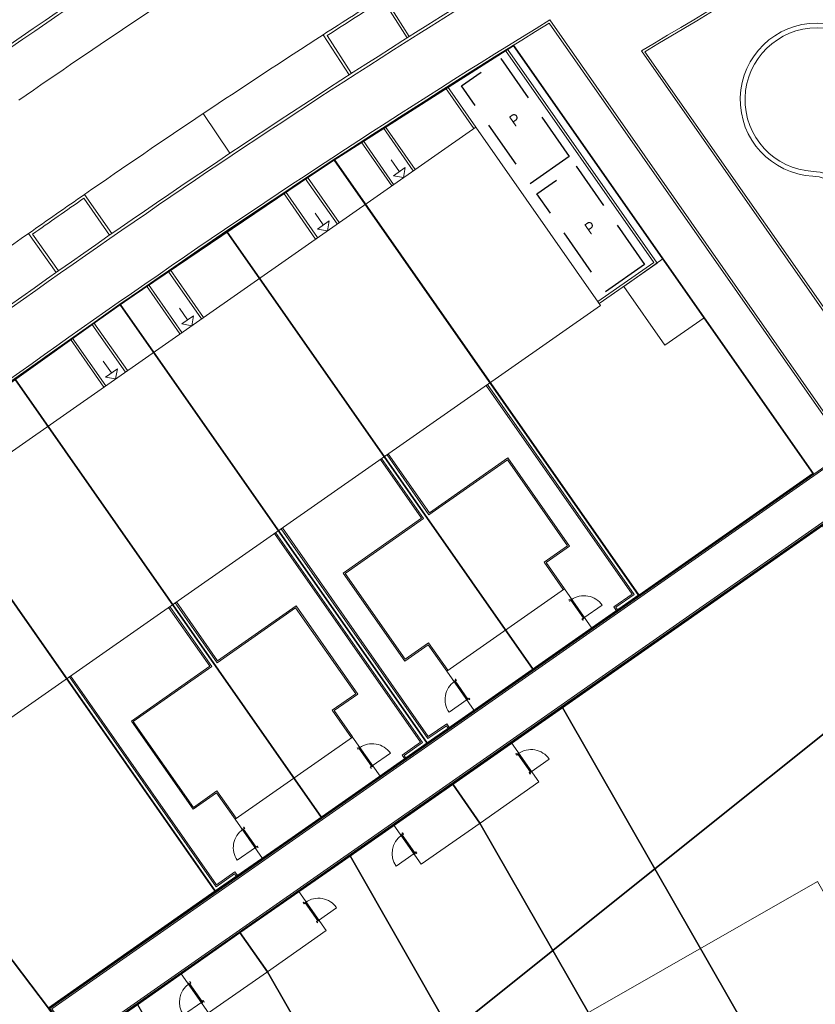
# Model space of a CAD drawing. Header units: metres. Extents: x 150385 to 171486, y 478588 to 485023.
# Tile 77 of 256: x 151603 to 151636, y 483369 to 483410. Entities that reach past the tile are written whole.
import ezdxf
from ezdxf.lldxf.tags import DXFTag

# ---------------------------------------------------------------- set-up
doc = ezdxf.new("R2010")
doc.units = ezdxf.units.M
doc.linetypes.add('Stippelfijn', pattern=[3, 2, -1])
doc.layers.add('B-WE-KG-GRENS_PERCEEL-GV', color=150, linetype='KG-PERCEEL', lineweight=30, true_color=0x007fff)
doc.layers.add('N-CO-BC-DEUR_BERGING_HOUT-G', color=9, linetype='Continuous', lineweight=18, true_color=0x808080)
doc.layers.add('N-WE-VH-KANTOPSLUITING_ACHTERKANTBAND TERRAS-G', color=7, linetype='Continuous', lineweight=5)
doc.layers.add('N-WE-VH-PP', color=7, linetype='Continuous')
doc.styles.add('NLCS-ISO-ANNOTATIEF-T25', font='NLCS-ISO.ttf', dxfattribs={"height": 2.5})
doc.styles.get("Standard").update_dxf_attribs({"font": 'NLCS-ISO.ttf'})
tags = doc.linetypes.add('KG-PERCEEL', pattern='A,5.5,-2,["P",Standard,S=1.8,R=0,X=-0.5,Y=-0.9],-2,5.5,-2,[5,NLCS.shx,S=0.75,R=0,X=0,Y=0],-2', length=19).pattern_tags.tags
tags[6] = DXFTag(74, 10)

# ---------------------------------------------------------------- blocks, each defined once
blk = doc.blocks.new('pp')
at = {"layer": 'N-WE-VH-PP', "linetype": 'Stippelfijn', "flags": 128}
blk.add_lwpolyline([(-0.5, -5.468), (-2.5, -5.468), (-2.5, -0.468), (-0.5, -0.468)], close=True, dxfattribs=at)
at = {"layer": 'N-WE-VH-PP', "color": 0, "insert": (-1.475, -2.915), "char_height": 0.5, "attachment_point": 5, "style": 'NLCS-ISO-ANNOTATIEF-T25'}
blk.add_mtext('P', dxfattribs=at)
blk = doc.blocks.new('NLRS_31_DO_WB_buitendeurkozijn vspyqds3_BCB - H02s-5481641-00_begane grond - BU Tuinberging')
at = {"layer": 'N-CO-BC-DEUR_BERGING_HOUT-G', "lineweight": 13}
h = blk.add_hatch(dxfattribs=at)
h.set_pattern_fill('FP_7', color=256, style=0, pattern_type=2)
h.set_pattern_definition([(315, (-27166.344, 2464), (45.25483, 45.25483), [])])
h.paths.add_polyline_path([(-517, 9), (-517, -9), (-508, -9), (-508, -85), (-517, -85), (-517, -101), (-450, -101), (-450, -38), (-467, -38), (-467, 13), (-517, 13)], flags=0)
h.paths.add_polyline_path([(450, -101), (517, -101), (517, -85), (508, -85), (508, -9), (517, -9), (517, 13), (467, 13), (467, -38), (450, -38)], flags=0)
blk.add_line((-464, 919), (-464, -9), dxfattribs=at)
at = {"layer": 'N-CO-BC-DEUR_BERGING_HOUT-G'}
for p, q in [((-517, 13), (-517, 9)), ((-467, 13), (-517, 13)), ((-467, -38), (-467, 13)), ((462, 2), (-462, 2)), ((-462, 2), (-462, -38)), ((462, -38), (462, 2)), ((517, 13), (467, 13)), ((467, 13), (467, -38)), ((517, 9), (517, 13)), ((-508, -85), (-517, -85)), ((-517, -85), (-517, -101)), ((-517, -101), (-450, -101)), ((-508, -79), (-508, -85)), ((-450, -38), (-467, -38)), ((-462, -38), (462, -38)), ((-450, -101), (-450, -38)), ((467, -38), (450, -38)), ((450, -38), (450, -101)), ((450, -101), (517, -101)), ((508, -85), (508, -79)), ((517, -85), (508, -85)), ((517, -101), (517, -85))]:
    blk.add_line(p, q, dxfattribs=at)
at = {"layer": 'N-CO-BC-DEUR_BERGING_HOUT-G', "lineweight": 13}
blk.add_arc((-464, -9), 928, 360, 90, dxfattribs=at)

msp = doc.modelspace()

# ---------------------------------------------------------------- linework, layer by layer
at = {"layer": 'B-WE-KG-GRENS_PERCEEL-GV', "flags": 128}
for points in [[(151533.35, 483297.576), (151522.99, 483289.299), (151577.28, 483221.755), (151674.555, 483103.255), (151777.85, 482980.465), (151798.81, 482956.485), (151809.591, 482945.888), (152215.021, 483231.696), (151911.587, 483664.182), (151608.653, 483451.643), (151612.29, 483447.185), (151620.377, 483452.841), (151632.616, 483430.443), (151632.423, 483430.336), (151628.043, 483427.875), (151630.941, 483424.322), (151654.281, 483394.271), (151606.734, 483356.205), (151573.991, 483330.045), (151555.188, 483315.023), (151553.625, 483313.775)], [(151809.591, 482945.888), (152215.021, 483231.696), (151911.587, 483664.182), (151608.653, 483451.643), (151630.941, 483424.322), (151654.281, 483394.271), (151606.734, 483356.205), (151522.99, 483289.299), (151577.28, 483221.755), (151674.555, 483103.255), (151777.85, 482980.465), (151798.81, 482956.485)], [(151533.35, 483297.576), (151522.99, 483289.299), (151577.28, 483221.755), (151674.555, 483103.255), (151777.85, 482980.465), (151798.81, 482956.485), (151809.591, 482945.888), (152215.021, 483231.696), (151911.587, 483664.182), (151608.653, 483451.643), (151612.29, 483447.185), (151620.377, 483452.841), (151632.616, 483430.443), (151632.423, 483430.336), (151628.043, 483427.875), (151630.941, 483424.322), (151654.281, 483394.271), (151606.734, 483356.205), (151573.991, 483330.045), (151555.188, 483315.023), (151553.625, 483313.775)], [(151809.591, 482945.888), (152215.021, 483231.696), (151911.587, 483664.182), (151608.653, 483451.643), (151630.941, 483424.322), (151654.281, 483394.271), (151606.734, 483356.205), (151522.99, 483289.299), (151577.28, 483221.755), (151674.555, 483103.255), (151777.85, 482980.465), (151798.81, 482956.485)], [(151522.99, 483289.299), (151606.734, 483356.205), (151654.281, 483394.271), (151630.941, 483424.322), (151608.653, 483451.643), (151471.724, 483355.574), (151474.465, 483351.93), (151483.06, 483340.21), (151490.175, 483330.125)], [(151522.99, 483289.299), (151606.734, 483356.205), (151654.281, 483394.271), (151630.941, 483424.322), (151608.653, 483451.643), (151471.724, 483355.574), (151474.465, 483351.93), (151483.06, 483340.21), (151490.175, 483330.125)], [(151499.393, 483318.657), (151522.99, 483289.299), (151533.35, 483297.576), (151516.29, 483318.425), (151536.373, 483334.859), (151553.625, 483313.775), (151555.188, 483315.023), (151537.921, 483336.125), (151556.549, 483351.367), (151573.648, 483330.472), (151573.991, 483330.045), (151606.734, 483356.205), (151654.281, 483394.271), (151630.941, 483424.322), (151628.043, 483427.875), (151623.237, 483425.085), (151611.473, 483446.614), (151612.29, 483447.185), (151608.653, 483451.643), (151507.764, 483380.86), (151534.893, 483347.705)], [(151499.393, 483318.657), (151522.99, 483289.299), (151533.35, 483297.576), (151529.974, 483301.709), (151526.557, 483305.885), (151523.144, 483310.069), (151519.718, 483314.236), (151516.297, 483318.414), (151510.665, 483325.282), (151531.538, 483342.352), (151550.925, 483358.244), (151556.547, 483351.351), (151559.976, 483347.167), (151563.394, 483343.006), (151566.806, 483338.825), (151570.228, 483334.649), (151573.651, 483330.465), (151573.991, 483330.045), (151598.961, 483349.995), (151596.23, 483353.32), (151599.4, 483355.91), (151602.154, 483352.546), (151604.506, 483354.425), (151600.7, 483359.429), (151596.614, 483356.078), (151592.433, 483352.667), (151588.262, 483349.244), (151584.079, 483345.837), (151577.204, 483340.201), (151559.917, 483361.341), (151566.78, 483366.968), (151570.963, 483370.387), (151575.147, 483373.807), (151579.338, 483377.207), (151583.559, 483380.56), (151590.985, 483386.269), (151598.49, 483391.856), (151602.876, 483395.014), (151607.281, 483398.131), (151611.725, 483401.195), (151616.224, 483404.179), (151623.724, 483408.953), (151636.248, 483391.068), (151628.961, 483385.969), (151624.543, 483382.864), (151620.117, 483379.785), (151615.699, 483376.69), (151611.259, 483373.599), (151604.29, 483368.717), (151605.431, 483367.072), (151608.004, 483368.868), (151612.282, 483371.872), (151616.892, 483375.077), (151621.189, 483378.084), (151625.774, 483381.287), (151636.648, 483388.906), (151639.144, 483382.152), (151644.166, 483386.173), (151642.135, 483391.661), (151653.432, 483395.364), (151630.941, 483424.322), (151628.051, 483427.866), (151627.92, 483427.792), (151623.239, 483425.072), (151615.637, 483420.469), (151608.171, 483415.679), (151603.674, 483412.679), (151599.215, 483409.631), (151594.856, 483406.452), (151590.485, 483403.287), (151583.308, 483398.054), (151569.73, 483417.421), (151577.027, 483422.535), (151581.452, 483425.629), (151585.88, 483428.718), (151590.3, 483431.809), (151594.729, 483434.894), (151603.124, 483440.781), (151611.466, 483446.618), (151612.29, 483447.185), (151608.653, 483451.643), (151507.764, 483380.86), (151507.753, 483380.852), (151534.897, 483347.697)], [(151499.393, 483318.657), (151522.99, 483289.299), (151533.35, 483297.576), (151516.29, 483318.425), (151536.373, 483334.859), (151553.625, 483313.775), (151555.188, 483315.023), (151537.921, 483336.125), (151556.549, 483351.367), (151573.648, 483330.472), (151573.991, 483330.045), (151606.734, 483356.205), (151654.281, 483394.271), (151630.941, 483424.322), (151628.043, 483427.875), (151623.237, 483425.085), (151611.473, 483446.614), (151612.29, 483447.185), (151608.653, 483451.643), (151507.764, 483380.86), (151534.893, 483347.705)], [(151623.724, 483408.953), (151616.224, 483404.179), (151628.961, 483385.969), (151636.248, 483391.068)], [(151598.492, 483391.861), (151607.265, 483398.125), (151616.228, 483404.19), (151628.966, 483385.974), (151611.264, 483373.596)], [(151598.492, 483391.861), (151611.264, 483373.596), (151628.966, 483385.974), (151616.228, 483404.19), (151607.265, 483398.125)], [(151598.492, 483391.861), (151607.265, 483398.125), (151616.228, 483404.19), (151628.966, 483385.974), (151611.264, 483373.596)], [(151598.492, 483391.861), (151611.264, 483373.596), (151628.966, 483385.974), (151616.228, 483404.19), (151607.265, 483398.125)], [(151624.543, 483382.864), (151628.961, 483385.969), (151616.224, 483404.179), (151611.725, 483401.195)], [(151607.281, 483398.131), (151620.117, 483379.785), (151624.543, 483382.864), (151611.725, 483401.195)], [(151615.699, 483376.69), (151620.117, 483379.785), (151607.281, 483398.131), (151602.876, 483395.014)], [(151602.876, 483395.014), (151598.49, 483391.856), (151611.259, 483373.599), (151615.699, 483376.69)], [(151611.259, 483373.599), (151598.49, 483391.856), (151590.985, 483386.269), (151604.29, 483368.717)], [(151625.774, 483381.287), (151629.637, 483374.541), (151639.144, 483382.152), (151636.648, 483388.906)], [(151590.985, 483386.269), (151583.559, 483380.56), (151598.55, 483362.265), (151605.431, 483367.072), (151604.29, 483368.717)], [(151629.637, 483374.541), (151638.883, 483358.391), (151646.564, 483362.069), (151639.144, 483382.152)], [(151621.189, 483378.084), (151622.324, 483376.443), (151625.369, 483371.124), (151629.637, 483374.541), (151625.774, 483381.287)], [(151616.892, 483375.077), (151621.109, 483367.714), (151625.369, 483371.124), (151622.324, 483376.443), (151621.189, 483378.084)], [(151612.282, 483371.872), (151613.449, 483370.233), (151616.843, 483364.298), (151621.109, 483367.714), (151616.892, 483375.077)], [(151629.637, 483374.541), (151625.369, 483371.124), (151634.084, 483355.899), (151638.883, 483358.391)], [(151608.004, 483368.868), (151612.575, 483360.881), (151616.843, 483364.298), (151613.449, 483370.233), (151612.282, 483371.872)], [(151625.369, 483371.124), (151621.109, 483367.714), (151629.364, 483353.299), (151634.084, 483355.899)]]:
    msp.add_lwpolyline(points, close=True, dxfattribs=at)
at = {"layer": 'N-WE-VH-KANTOPSLUITING_ACHTERKANTBAND TERRAS-G', "color": 7, "lineweight": 9, "flags": 128}
for points in [[(151524.655, 483367.323), (151521.426, 483371.27), (151537.369, 483384.316), (151540.282, 483380.756, 0.414214), (151541.689, 483380.615), (151541.998, 483380.868), (151549.616, 483371.559, 0.404996), (151556.528, 483370.758), (151555.263, 483372.304), (151567.899, 483382.643, -0.018958), (151600.723, 483407.486, -0.026201), (151633.691, 483428.043, -0.028483), (151656.865, 483439.187, -0.023031), (151672.669, 483444.87, -0.026186), (151713.098, 483455.056)], [(151650.381, 483439.153, 0.021903), (151632.472, 483430.249, 0.026264), (151599.28, 483409.552, 0.009067), (151583.271, 483397.926, 0.009067)], [(151633.633, 483428.148, 0.026264), (151600.655, 483407.585, 0.009067), (151584.716, 483396.01, 0.009067)], [(151612.808, 483418.692, 0.010928), (151599.223, 483409.634, 0.009065), (151583.214, 483398.008)], [(151646.778, 483418.725, 0.014257), (151629.078, 483408.727), (151639.207, 483394.24), (151639.712, 483392.875)], [(151646.81, 483418.629, 0.01417), (151629.221, 483408.696)], [(151603.047, 483406.666, -0.008131), (151613.019, 483413.341, -0.006776)], [(151622.24, 483411.131, 0.013623), (151605.764, 483400.273, 0.018958), (151573.472, 483375.833)], [(151622.388, 483411.082, 0.013692), (151605.833, 483400.175, 0.018958), (151573.548, 483375.74), (151560.84, 483365.342), (151559.578, 483366.885, 0.399281), (151559.081, 483360.181), (151579.091, 483335.726, 0.356788), (151583.906, 483334.752, 0.474069), (151584.176, 483336.088), (151581.187, 483339.741), (151595.381, 483351.355), (151598.37, 483347.702, 0.414214), (151599.608, 483347.578), (151603.571, 483350.821)], [(151619.37, 483409.331), (151618.299, 483411.02, 0.00206), (151615.772, 483409.404), (151616.856, 483407.724)], [(151618.279, 483410.865, 0.001908), (151615.937, 483409.368)], [(151558.795, 483360.567), (151575.068, 483373.883, -0.019065), (151607.208, 483398.207, -0.014991), (151625.243, 483410.023), (151637.063, 483393.118), (151637.534, 483391.843)], [(151558.852, 483360.484), (151575.131, 483373.805, -0.019065), (151607.265, 483398.125, -0.014925), (151625.215, 483409.888), (151636.974, 483393.071), (151637.428, 483391.842), (151604.339, 483368.704), (151605.439, 483367.131), (151638.116, 483389.981), (151648.197, 483362.705)], [(151615.772, 483409.404, 0.008238), (151605.798, 483402.733, 0.006946)], [(151606.937, 483401.089), (151605.798, 483402.733, 0.000986), (151604.619, 483401.912, 0.000662), (151603.456, 483401.097), (151604.606, 483399.461)], [(151605.767, 483402.566, 0.000904), (151604.687, 483401.814)], [(151604.687, 483401.814, 0.000606), (151603.623, 483401.068)], [(151603.456, 483401.097, 0.005594), (151593.716, 483394.088)]]:
    msp.add_lwpolyline(points, format="xyb", dxfattribs=at)
for points in [[(151618.279, 483410.865), (151619.285, 483409.277)], [(151615.937, 483409.368), (151616.957, 483407.789)], [(151627.25, 483398.252), (151629.586, 483399.886), (151623.395, 483408.739)], [(151623.477, 483408.796), (151629.725, 483399.861), (151627.307, 483398.17)], [(151623.723, 483408.968), (151636.243, 483391.063)], [(151629.221, 483408.696), (151639.297, 483394.287)], [(151620.883, 483407.183), (151622.068, 483405.489)], [(151620.965, 483407.24), (151622.15, 483405.546)], [(151610.757, 483406.11), (151611.869, 483404.447)], [(151619.536, 483403.718), (151618.275, 483405.521)], [(151619.618, 483403.775), (151618.359, 483405.575)], [(151618.634, 483403.088), (151617.351, 483404.923)], [(151618.716, 483403.145), (151617.435, 483404.977)], [(151618.954, 483403.677), (151618.61, 483404.169)], [(151619.2, 483403.849), (151618.708, 483403.505)], [(151619.2, 483403.849), (151619.126, 483403.432)], [(151616.356, 483401.495), (151615.024, 483403.399)], [(151616.438, 483401.552), (151615.108, 483403.454)], [(151619.126, 483403.432), (151618.708, 483403.505)], [(151606.838, 483401.021), (151605.767, 483402.566)], [(151615.454, 483400.864), (151614.107, 483402.791)], [(151615.536, 483400.922), (151614.191, 483402.846)], [(151615.774, 483401.454), (151615.43, 483401.946)], [(151616.02, 483401.626), (151615.528, 483401.282)], [(151616.02, 483401.626), (151615.946, 483401.208)], [(151603.623, 483401.068), (151604.704, 483399.53)], [(151615.946, 483401.208), (151615.528, 483401.282)], [(151610.685, 483397.529), (151609.287, 483399.528)], [(151610.767, 483397.587), (151609.369, 483399.585)], [(151609.783, 483396.899), (151608.382, 483398.903)], [(151609.865, 483396.956), (151608.464, 483398.96)], [(151610.103, 483397.489), (151609.759, 483397.98)], [(151610.349, 483397.66), (151609.857, 483397.317)], [(151610.349, 483397.66), (151610.275, 483397.243)], [(151607.505, 483395.306), (151606.103, 483397.311)], [(151607.587, 483395.363), (151606.185, 483397.368)], [(151610.275, 483397.243), (151609.857, 483397.317)], [(151606.604, 483394.675), (151605.204, 483396.677)], [(151606.686, 483394.733), (151605.285, 483396.735)], [(151606.923, 483395.265), (151606.58, 483395.757)], [(151607.169, 483395.437), (151606.678, 483395.093)], [(151607.169, 483395.437), (151607.095, 483395.019)], [(151607.095, 483395.019), (151606.678, 483395.093)], [(151622.586, 483394.748), (151628.687, 483386.024), (151627.916, 483385.485), (151628.031, 483385.321)], [(151622.635, 483394.782), (151628.77, 483386.009), (151628, 483385.471), (151628.081, 483385.355)], [(151637.534, 483391.843), (151604.422, 483368.69), (151605.454, 483367.215), (151638.18, 483390.098)], [(151625.799, 483386.21), (151625.002, 483387.358), (151625.981, 483388.043), (151623.471, 483391.633), (151620.193, 483389.341), (151618.439, 483391.848)], [(151625.852, 483386.238), (151625.085, 483387.343), (151626.065, 483388.028), (151623.486, 483391.717), (151620.208, 483389.424), (151618.488, 483391.883)], [(151620.935, 483382.8), (151620.161, 483383.9), (151619.182, 483383.215), (151616.602, 483386.903), (151619.88, 483389.196), (151618.161, 483391.654)], [(151620.981, 483382.84), (151620.176, 483383.983), (151619.196, 483383.298), (151616.686, 483386.889), (151619.964, 483389.181), (151618.21, 483391.688)], [(151613.735, 483388.559), (151619.836, 483379.835), (151619.065, 483379.296), (151619.181, 483379.132)], [(151613.784, 483388.594), (151619.919, 483379.82), (151619.149, 483379.282), (151619.23, 483379.166)], [(151614.015, 483388.754), (151620.149, 483379.981), (151620.92, 483380.52), (151621, 483380.404)], [(151614.064, 483388.789), (151620.164, 483380.065), (151620.934, 483380.603), (151621.05, 483380.438)], [(151625.853, 483386.238), (151620.936, 483382.799), (151622.082, 483381.16), (151624.541, 483382.88), (151623.394, 483384.519)], [(151623.394, 483384.519), (151624.541, 483382.88), (151626.999, 483384.599), (151625.853, 483386.238)], [(151617.001, 483380.05), (151616.234, 483381.154), (151617.214, 483381.839), (151614.635, 483385.528), (151611.357, 483383.235), (151609.638, 483385.694)], [(151612.085, 483376.612), (151611.311, 483377.711), (151610.331, 483377.026), (151607.752, 483380.714), (151611.03, 483383.007), (151609.31, 483385.465)], [(151612.13, 483376.651), (151611.325, 483377.795), (151610.346, 483377.109), (151607.835, 483380.7), (151611.113, 483382.992), (151609.36, 483385.5)], [(151616.948, 483380.021), (151616.151, 483381.169), (151617.131, 483381.854), (151614.62, 483385.444), (151611.342, 483383.152), (151609.588, 483385.66)], [(151605.164, 483382.566), (151611.299, 483373.792), (151612.069, 483374.331), (151612.15, 483374.215)], [(151605.213, 483382.6), (151611.313, 483373.876), (151612.084, 483374.414), (151612.199, 483374.249)], [(151617.002, 483380.049), (151612.085, 483376.61), (151613.231, 483374.971), (151615.69, 483376.691), (151614.544, 483378.33)], [(151614.544, 483378.33), (151615.69, 483376.691), (151618.148, 483378.41), (151617.002, 483380.049)], [(151614.751, 483373.594), (151609.834, 483370.155), (151610.98, 483368.516), (151613.439, 483370.236), (151612.292, 483371.874)], [(151612.292, 483371.874), (151613.439, 483370.236), (151615.897, 483371.955), (151614.751, 483373.594)]]:
    msp.add_lwpolyline(points, dxfattribs=at)
for points in [[(151637.825, 483402.328, 1.527525), (151640.72, 483405.136, -0.298217), (151639.603, 483406.761, 2.291288), (151636.235, 483403.494, -0.298217)], [(151638.013, 483402.398, 1.527525), (151640.644, 483404.951, -0.298217), (151639.403, 483406.757, 2.291288), (151636.245, 483403.693, -0.298217)]]:
    msp.add_lwpolyline(points, format="xyb", close=True, dxfattribs=at)
for points in [[(151600.435, 483379.258), (151627.365, 483398.089), (151622.15, 483405.546), (151595.221, 483386.716)], [(151631.69, 483397.574), (151629.971, 483400.033), (151628.332, 483398.887), (151630.051, 483396.428)], [(151622.326, 483376.45), (151624.784, 483378.169), (151623.638, 483379.808), (151621.179, 483378.089)], [(151622.326, 483376.45), (151621.179, 483378.089), (151618.721, 483376.369), (151619.867, 483374.73)], [(151641.648, 483364.898), (151613.129, 483348.573), (151607.913, 483357.686), (151636.431, 483374.01)]]:
    msp.add_lwpolyline(points, close=True, dxfattribs=at)

# ---------------------------------------------------------------- block references
at = {"layer": 'N-WE-VH-KANTOPSLUITING_ACHTERKANTBAND TERRAS-G', "color": 7, "lineweight": 9, "rotation": 34.92273426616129}
for p in [(151623.335, 483409.083), (151626.483, 483404.574)]:
    msp.add_blockref('pp', p, dxfattribs=at)
at = {"layer": 'N-WE-VH-KANTOPSLUITING_ACHTERKANTBAND TERRAS-G', "color": 7, "lineweight": 9}
for p, xscale, yscale, zscale, rotation in [((151626.413, 483385.413), -0.0009999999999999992, 0.0009999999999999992, 0.0009999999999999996, 304.9626041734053), ((151621.518, 483381.99), 0.0009999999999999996, 0.0009999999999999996, 0.0009999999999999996, 124.9626042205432), ((151617.563, 483379.224), -0.0009999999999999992, 0.0009999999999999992, 0.0009999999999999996, 304.9626041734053), ((151624.2, 483378.981), -0.0009999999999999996, 0.0009999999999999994, 0.0009999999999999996, 304.9712743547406), ((151612.667, 483375.801), 0.0009999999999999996, 0.0009999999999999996, 0.0009999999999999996, 124.9626042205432), ((151619.305, 483375.557), 0.0009999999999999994, 0.0009999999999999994, 0.0009999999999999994, 124.9712744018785), ((151615.313, 483372.767), -0.0009999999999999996, 0.0009999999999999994, 0.0009999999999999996, 304.9712743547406), ((151610.418, 483369.343), 0.0009999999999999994, 0.0009999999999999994, 0.0009999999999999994, 124.9712744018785)]:
    msp.add_blockref('NLRS_31_DO_WB_buitendeurkozijn vspyqds3_BCB - H02s-5481641-00_begane grond - BU Tuinberging', p, dxfattribs=dict(at, xscale=xscale, yscale=yscale, zscale=zscale, rotation=rotation))

doc.saveas('drawing.dxf')
